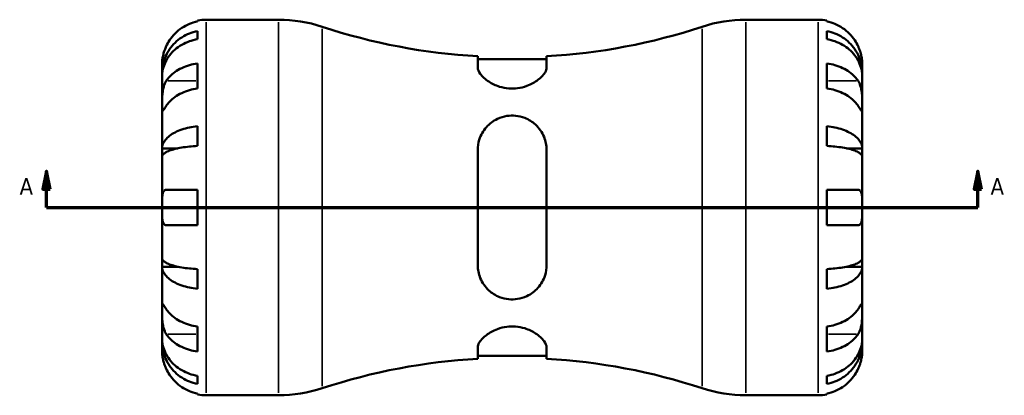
# Model space of a CAD drawing. Header units: millimetres. Extents: x -96 to 902, y -52 to 610.
# Tile 3 of 6: x 265 to 535, y 212 to 315. Entities that reach past the tile are written whole.
import ezdxf

# ---------------------------------------------------------------- set-up
doc = ezdxf.new("R2010")
doc.units = ezdxf.units.MM
for name, color, linetype, lineweight in [('Section Line (ANSI)', 7, 'Continuous', 70), ('Visible (ANSI)', 7, 'Continuous', 50), ('Visible Narrow (ANSI)', 7, 'Continuous', 35)]:
    doc.layers.add(name, color=color, linetype=linetype, lineweight=lineweight)
doc.styles.add('Label Text (ANSI)', font='tahoma.ttf')

# ---------------------------------------------------------------- blocks, each defined once
blk = doc.blocks.new('2dTransSection0')
at = {"layer": 'Section Line (ANSI)', "linetype": 'Continuous'}
for p, q in [((272.31, 273.43), (271.31, 268.43)), ((272.31, 268.43), (272.31, 273.43)), ((273.31, 268.43), (272.31, 273.43)), ((527.76, 273.43), (526.76, 268.43)), ((527.76, 268.43), (527.76, 273.43)), ((528.76, 268.43), (527.76, 273.43)), ((271.31, 268.43), (273.31, 268.43)), ((272.31, 263.43), (272.31, 268.43)), ((526.76, 268.43), (528.76, 268.43)), ((527.76, 263.43), (527.76, 268.43)), ((272.31, 263.43), (281.78, 263.43)), ((518.29, 263.43), (527.76, 263.43))]:
    blk.add_line(p, q, dxfattribs=at)
at = {"layer": 'Section Line (ANSI)'}
blk.add_line((272.31, 263.43), (527.76, 263.43), dxfattribs=at)
at = {"layer": 'Section Line (ANSI)', "linetype": 'Continuous', "flags": 128}
for points in [[(273.31, 268.43), (272.31, 273.43), (271.31, 268.43), (273.31, 268.43)], [(528.76, 268.43), (527.76, 273.43), (526.76, 268.43), (528.76, 268.43)]]:
    blk.add_lwpolyline(points, dxfattribs=at)
at = {"layer": 'Section Line (ANSI)'}
for points in [[(273.31, 268.43), (272.31, 273.43), (271.31, 268.43), (273.31, 268.43)], [(528.76, 268.43), (527.76, 273.43), (526.76, 268.43), (528.76, 268.43)]]:
    blk.add_solid(points, dxfattribs=at)
at = {"layer": 'Section Line (ANSI)', "char_height": 4.57, "attachment_point": 7, "style": 'Label Text (ANSI)'}
for insert in [(264.95, 266.93), (531.23, 266.93)]:
    blk.add_mtext('A', dxfattribs=dict(at, insert=insert))

msp = doc.modelspace()

# ---------------------------------------------------------------- linework, layer by layer
at = {"layer": 'Visible (ANSI)'}
for p, q in [((313.73, 314.45), (313.73, 314.68)), ((316.16, 314.93), (335.93, 314.93)), ((464.13, 314.93), (483.91, 314.93)), ((486.33, 314.68), (486.33, 314.45)), ((313.73, 309.59), (313.73, 311.82)), ((486.33, 311.82), (486.33, 309.59)), ((304.03, 300.27), (304.03, 302.8)), ((313.73, 296.08), (313.73, 302.94)), ((390.58, 304.9), (390.58, 301.79)), ((409.48, 304.11), (390.58, 304.11)), ((409.48, 301.79), (409.48, 304.9)), ((486.33, 302.94), (486.33, 296.08)), ((496.03, 300.27), (496.03, 302.8)), ((304.03, 299.3), (304.03, 300.27)), ((304.03, 300.27), (304.09, 300.27)), ((496.03, 300.27), (495.98, 300.27)), ((496.03, 299.3), (496.03, 300.27)), ((304.03, 291.27), (304.03, 299.3)), ((496.03, 291.27), (496.03, 299.3)), ((304.03, 279.65), (304.03, 291.27)), ((496.03, 279.65), (496.03, 291.27)), ((313.73, 280.31), (313.73, 285.71)), ((486.33, 285.71), (486.33, 280.31)), ((304.03, 277.32), (304.03, 279.65)), ((304.03, 279.65), (308.33, 279.65)), ((390.58, 279.18), (390.58, 247.68)), ((409.48, 247.68), (409.48, 279.18)), ((496.03, 279.65), (491.74, 279.65)), ((496.03, 277.32), (496.03, 279.65)), ((304.03, 263.43), (304.03, 277.32)), ((496.03, 263.43), (496.03, 277.32)), ((305.17, 268.28), (313.73, 268.28)), ((313.73, 258.58), (313.73, 268.28)), ((486.33, 268.28), (486.33, 258.58)), ((486.33, 268.28), (494.9, 268.28)), ((304.03, 249.53), (304.03, 263.43)), ((496.03, 249.53), (496.03, 263.43)), ((313.73, 258.58), (305.17, 258.58)), ((494.9, 258.58), (486.33, 258.58)), ((304.03, 247.2), (304.03, 249.53)), ((496.03, 247.2), (496.03, 249.53)), ((304.03, 235.59), (304.03, 247.2)), ((304.03, 247.2), (308.33, 247.2)), ((313.73, 241.15), (313.73, 246.54)), ((486.33, 246.54), (486.33, 241.15)), ((496.03, 247.2), (491.74, 247.2)), ((496.03, 235.59), (496.03, 247.2)), ((304.03, 227.55), (304.03, 235.59)), ((496.03, 227.55), (496.03, 235.59)), ((313.73, 223.92), (313.73, 230.78)), ((486.33, 230.78), (486.33, 223.92)), ((304.03, 226.59), (304.03, 227.55)), ((496.03, 226.59), (496.03, 227.55)), ((304.03, 224.05), (304.03, 226.59)), ((304.03, 226.59), (304.09, 226.59)), ((390.58, 225.07), (390.58, 221.96)), ((409.48, 221.96), (409.48, 225.07)), ((496.03, 226.59), (495.98, 226.59)), ((496.03, 224.05), (496.03, 226.59)), ((409.48, 222.74), (390.58, 222.74)), ((313.73, 215.03), (313.73, 217.27)), ((486.33, 217.27), (486.33, 215.03)), ((313.73, 212.17), (313.73, 212.4)), ((316.16, 211.93), (335.93, 211.93)), ((464.13, 211.93), (483.91, 211.93)), ((486.33, 212.4), (486.33, 212.17))]:
    msp.add_line(p, q, dxfattribs=at)
for centre, radius, start, end in [((316.16, 302.8), 12.12, 90, 101.537), ((335.93, 276.53), 38.4, 71.7427, 90), ((464.13, 276.53), 38.4, 90, 108.2573), ((483.91, 302.8), 12.12, 78.463, 90), ((400.03, 470.83), 166.21, 251.7427, 266.7406), ((400.03, 470.83), 166.21, 273.2594, 288.2573), ((400.03, 56.02), 166.21, 93.2594, 108.2573), ((400.03, 56.02), 166.21, 71.7427, 86.7406), ((335.93, 250.33), 38.4, 270, 288.2573), ((464.13, 250.33), 38.4, 251.7427, 270), ((316.16, 224.05), 12.12, 258.463, 270), ((483.91, 224.05), 12.12, 270, 281.537)]:
    msp.add_arc(centre, radius, start, end, dxfattribs=at)
for points, knots in [([(313.73, 314.45), (312.96, 314.29), (312.2, 314.05), (310.84, 313.49), (310.11, 313.11), (308.75, 312.2), (308.12, 311.67), (307.06, 310.61), (306.54, 309.97), (305.73, 308.76), (305.42, 308.2), (305.17, 307.65)], [0.230037, 0.230037, 0.230037, 0.230037, 0.448154, 0.448154, 0.672744, 0.672744, 0.897333, 0.897333, 1.122733, 1.122733, 1.298149, 1.298149, 1.298149, 1.298149]), ([(494.9, 307.65), (494.65, 308.2), (494.34, 308.76), (493.54, 309.97), (493.01, 310.6), (491.95, 311.66), (491.32, 312.19), (489.97, 313.1), (489.24, 313.48), (487.87, 314.05), (487.11, 314.29), (486.33, 314.45)], [5.914322, 5.914322, 5.914322, 5.914322, 6.088733, 6.088733, 6.313803, 6.313803, 6.538725, 6.538725, 6.763647, 6.763647, 6.982414, 6.982414, 6.982414, 6.982414]), ([(304.03, 300.27), (304.03, 301), (304.11, 301.79), (304.43, 303.35), (304.67, 304.12), (305.25, 305.46), (305.63, 306.17), (306.54, 307.49), (307.06, 308.1), (308.12, 309.13), (308.75, 309.64), (310.11, 310.52), (310.83, 310.89), (312.2, 311.44), (312.96, 311.67), (313.73, 311.82)], [5.405432, 5.405432, 5.405432, 5.405432, 5.631438, 5.631438, 5.857444, 5.857444, 6.082617, 6.082617, 6.30779, 6.30779, 6.532348, 6.532348, 6.756906, 6.756906, 6.975209, 6.975209, 6.975209, 6.975209]), ([(486.33, 311.82), (487.11, 311.67), (487.87, 311.44), (489.23, 310.89), (489.96, 310.52), (491.32, 309.64), (491.95, 309.13), (493.01, 308.1), (493.53, 307.49), (494.44, 306.17), (494.82, 305.46), (495.4, 304.12), (495.64, 303.35), (495.96, 301.79), (496.03, 301), (496.03, 300.27)], [0.230035, 0.230035, 0.230035, 0.230035, 0.448338, 0.448338, 0.672896, 0.672896, 0.897454, 0.897454, 1.122627, 1.122627, 1.3478, 1.3478, 1.573806, 1.573806, 1.799811, 1.799811, 1.799811, 1.799811]), ([(313.73, 309.59), (312.96, 309.45), (312.2, 309.24), (310.83, 308.76), (310.11, 308.43), (308.75, 307.64), (308.12, 307.19), (307.06, 306.28), (306.54, 305.73), (305.63, 304.56), (305.25, 303.93), (304.67, 302.73), (304.43, 302.05), (304.11, 300.66), (304.03, 299.95), (304.03, 299.3)], [0.230035, 0.230035, 0.230035, 0.230035, 0.448338, 0.448338, 0.672896, 0.672896, 0.897454, 0.897454, 1.122627, 1.122627, 1.3478, 1.3478, 1.573806, 1.573806, 1.799811, 1.799811, 1.799811, 1.799811]), ([(496.03, 299.3), (496.03, 299.95), (495.96, 300.66), (495.64, 302.05), (495.4, 302.73), (494.82, 303.93), (494.44, 304.56), (493.53, 305.73), (493.01, 306.28), (491.95, 307.19), (491.32, 307.64), (489.96, 308.43), (489.23, 308.76), (487.87, 309.24), (487.11, 309.45), (486.33, 309.59)], [5.405432, 5.405432, 5.405432, 5.405432, 5.631438, 5.631438, 5.857444, 5.857444, 6.082617, 6.082617, 6.30779, 6.30779, 6.532348, 6.532348, 6.756906, 6.756906, 6.975209, 6.975209, 6.975209, 6.975209]), ([(305.17, 307.65), (305.01, 307.31), (304.87, 306.97), (304.59, 306.21), (304.47, 305.81), (304.26, 304.97), (304.18, 304.56), (304.07, 303.77), (304.05, 303.42), (304.03, 302.93), (304.03, 302.8), (304.03, 302.8)], [-0.775187, -0.775187, -0.775187, -0.775187, -0.664532, -0.664532, -0.5318599, -0.5318599, -0.3786619, -0.3786619, -0.1922729, -0.1922729, 0, 0, 0, 0]), ([(496.03, 302.8), (496.03, 302.8), (496.03, 302.88), (496.03, 303.18), (496.02, 303.43), (495.96, 304.05), (495.91, 304.4), (495.77, 305.14), (495.68, 305.52), (495.49, 306.15), (495.41, 306.4), (495.24, 306.87), (495.15, 307.09), (495, 307.43), (494.95, 307.54), (494.9, 307.65)], [0, 0, 0, 0, 0.1455897, 0.1455897, 0.3093084, 0.3093084, 0.4583051, 0.4583051, 0.5873511, 0.5873511, 0.6677541, 0.6677541, 0.7399915, 0.7399915, 0.7763225, 0.7763225, 0.7763225, 0.7763225]), ([(305.17, 298.13), (305.42, 298.52), (305.73, 298.91), (306.54, 299.77), (307.06, 300.22), (308.12, 300.97), (308.75, 301.34), (310.11, 301.98), (310.84, 302.25), (312.2, 302.66), (312.96, 302.82), (313.73, 302.94)], [5.914315, 5.914315, 5.914315, 5.914315, 6.08973, 6.08973, 6.31513, 6.31513, 6.53972, 6.53972, 6.764309, 6.764309, 6.982426, 6.982426, 6.982426, 6.982426]), ([(486.33, 302.94), (487.11, 302.82), (487.87, 302.66), (489.23, 302.25), (489.96, 301.98), (491.31, 301.34), (491.94, 300.97), (493, 300.22), (493.53, 299.77), (494.34, 298.91), (494.65, 298.52), (494.9, 298.13)], [0.230037, 0.230037, 0.230037, 0.230037, 0.448154, 0.448154, 0.672744, 0.672744, 0.897333, 0.897333, 1.122733, 1.122733, 1.298149, 1.298149, 1.298149, 1.298149]), ([(409.48, 301.79), (409.48, 301.39), (409.33, 300.94), (408.64, 299.8), (407.98, 299.09), (406.28, 297.8), (405.26, 297.21), (403.26, 296.46), (402.38, 296.23), (400.68, 296.01), (399.9, 296), (398.23, 296.13), (397.38, 296.31), (395.48, 296.91), (394.49, 297.4), (392.63, 298.61), (391.82, 299.36), (390.83, 300.68), (390.58, 301.27), (390.58, 301.79)], [-3.595174, -3.595174, -3.595174, -3.595174, -3.27669, -3.27669, -2.832699, -2.832699, -2.414878, -2.414878, -2.12985, -2.12985, -1.891357, -1.891357, -1.623202, -1.623202, -1.248254, -1.248254, -0.78081, -0.78081, -0.374366, -0.374366, -0.374366, -0.374366]), ([(304.03, 291.27), (304.03, 291.54), (304.03, 291.84), (304.04, 292.5), (304.04, 292.88), (304.06, 293.77), (304.09, 294.29), (304.2, 295.32), (304.28, 295.82), (304.48, 296.61), (304.58, 296.91), (304.8, 297.48), (304.92, 297.73), (305.1, 298.02), (305.13, 298.07), (305.17, 298.13)], [0, 0, 0, 0, 0.1137566, 0.1137566, 0.235381, 0.235381, 0.394309, 0.394309, 0.5463069, 0.5463069, 0.6520405, 0.6520405, 0.7538182, 0.7538182, 0.779338, 0.779338, 0.779338, 0.779338]), ([(494.9, 298.13), (494.96, 298.05), (495.01, 297.96), (495.19, 297.64), (495.31, 297.38), (495.53, 296.81), (495.62, 296.49), (495.81, 295.67), (495.89, 295.16), (496, 294.03), (496.02, 293.42), (496.04, 292.26), (496.03, 291.72), (496.03, 291.27)], [-0.780901, -0.780901, -0.780901, -0.780901, -0.7424964, -0.7424964, -0.6416801, -0.6416801, -0.533088, -0.533088, -0.3772794, -0.3772794, -0.1925034, -0.1925034, 0, 0, 0, 0]), ([(313.73, 296.08), (312.96, 295.97), (312.2, 295.8), (310.84, 295.4), (310.11, 295.13), (308.75, 294.48), (308.12, 294.11), (307.06, 293.36), (306.54, 292.91), (305.73, 292.05), (305.42, 291.66), (305.17, 291.27)], [0.230037, 0.230037, 0.230037, 0.230037, 0.448154, 0.448154, 0.672744, 0.672744, 0.897333, 0.897333, 1.122733, 1.122733, 1.298149, 1.298149, 1.298149, 1.298149]), ([(494.9, 291.27), (494.65, 291.66), (494.34, 292.05), (493.53, 292.91), (493, 293.36), (491.94, 294.11), (491.31, 294.48), (489.96, 295.13), (489.23, 295.4), (487.87, 295.8), (487.11, 295.97), (486.33, 296.08)], [5.914315, 5.914315, 5.914315, 5.914315, 6.08973, 6.08973, 6.31513, 6.31513, 6.53972, 6.53972, 6.764309, 6.764309, 6.982426, 6.982426, 6.982426, 6.982426]), ([(305.17, 291.27), (305.11, 291.19), (305.06, 291.11), (304.88, 290.83), (304.76, 290.65), (304.54, 290.32), (304.45, 290.18), (304.25, 289.92), (304.18, 289.84), (304.07, 289.86), (304.05, 289.98), (304.03, 290.46), (304.03, 290.82), (304.03, 291.27)], [-0.780901, -0.780901, -0.780901, -0.780901, -0.7424964, -0.7424964, -0.6416801, -0.6416801, -0.533088, -0.533088, -0.3772794, -0.3772794, -0.1925034, -0.1925034, 0, 0, 0, 0]), ([(496.03, 291.27), (496.03, 291), (496.03, 290.77), (496.03, 290.36), (496.03, 290.19), (496, 289.91), (495.98, 289.84), (495.87, 289.86), (495.79, 289.95), (495.59, 290.23), (495.49, 290.37), (495.27, 290.71), (495.14, 290.9), (494.97, 291.16), (494.94, 291.22), (494.9, 291.27)], [0, 0, 0, 0, 0.1137566, 0.1137566, 0.235381, 0.235381, 0.394309, 0.394309, 0.5463069, 0.5463069, 0.6520405, 0.6520405, 0.7538182, 0.7538182, 0.779338, 0.779338, 0.779338, 0.779338]), ([(390.58, 279.18), (390.58, 280.16), (390.74, 281.12), (391.42, 283.29), (392.09, 284.46), (393.78, 286.37), (394.81, 287.16), (396.81, 288.1), (397.68, 288.38), (399.39, 288.64), (400.17, 288.66), (401.84, 288.5), (402.69, 288.29), (404.59, 287.54), (405.58, 286.91), (407.44, 285.21), (408.25, 284.05), (409.23, 281.65), (409.48, 280.43), (409.48, 279.18)], [-3.595174, -3.595174, -3.595174, -3.595174, -3.27669, -3.27669, -2.832699, -2.832699, -2.414878, -2.414878, -2.12985, -2.12985, -1.891357, -1.891357, -1.623202, -1.623202, -1.248254, -1.248254, -0.78081, -0.78081, -0.374366, -0.374366, -0.374366, -0.374366]), ([(304.03, 279.65), (304.03, 280.03), (304.11, 280.45), (304.43, 281.27), (304.67, 281.67), (305.25, 282.38), (305.63, 282.75), (306.54, 283.44), (307.06, 283.76), (308.12, 284.3), (308.75, 284.56), (310.11, 285.03), (310.83, 285.22), (312.2, 285.51), (312.96, 285.63), (313.73, 285.71)], [5.405432, 5.405432, 5.405432, 5.405432, 5.631438, 5.631438, 5.857444, 5.857444, 6.082617, 6.082617, 6.30779, 6.30779, 6.532348, 6.532348, 6.756906, 6.756906, 6.975209, 6.975209, 6.975209, 6.975209]), ([(486.33, 285.71), (487.11, 285.63), (487.87, 285.51), (489.24, 285.22), (489.97, 285.02), (491.32, 284.56), (491.95, 284.29), (493.01, 283.75), (493.54, 283.43), (494.44, 282.74), (494.82, 282.37), (495.4, 281.67), (495.64, 281.27), (495.96, 280.45), (496.03, 280.03), (496.03, 279.65)], [0.230045, 0.230045, 0.230045, 0.230045, 0.448841, 0.448841, 0.673651, 0.673651, 0.898461, 0.898461, 1.123384, 1.123384, 1.348306, 1.348306, 1.574059, 1.574059, 1.799811, 1.799811, 1.799811, 1.799811]), ([(313.73, 280.31), (312.96, 280.27), (312.19, 280.21), (310.83, 280.07), (310.1, 279.97), (308.74, 279.75), (308.11, 279.61), (307.06, 279.35), (306.53, 279.19), (305.63, 278.85), (305.24, 278.67), (304.67, 278.32), (304.43, 278.12), (304.11, 277.72), (304.03, 277.51), (304.03, 277.32)], [0.230045, 0.230045, 0.230045, 0.230045, 0.448841, 0.448841, 0.673651, 0.673651, 0.898461, 0.898461, 1.123384, 1.123384, 1.348306, 1.348306, 1.574059, 1.574059, 1.799811, 1.799811, 1.799811, 1.799811]), ([(496.03, 277.32), (496.03, 277.51), (495.96, 277.72), (495.64, 278.12), (495.4, 278.32), (494.82, 278.67), (494.44, 278.85), (493.53, 279.19), (493.01, 279.35), (491.95, 279.62), (491.32, 279.75), (489.96, 279.97), (489.23, 280.07), (487.87, 280.21), (487.11, 280.27), (486.33, 280.31)], [5.405432, 5.405432, 5.405432, 5.405432, 5.631438, 5.631438, 5.857444, 5.857444, 6.082617, 6.082617, 6.30779, 6.30779, 6.532348, 6.532348, 6.756906, 6.756906, 6.975209, 6.975209, 6.975209, 6.975209]), ([(304.03, 263.43), (304.03, 263.86), (304.03, 264.3), (304.04, 265.18), (304.04, 265.62), (304.09, 266.55), (304.14, 267), (304.3, 267.6), (304.39, 267.8), (304.58, 268.06), (304.68, 268.14), (304.9, 268.25), (305.02, 268.28), (305.16, 268.28), (305.16, 268.28), (305.17, 268.28)], [-3.3753593, -3.3753593, -3.3753593, -3.3753593, -3.2447206, -3.2447206, -3.1008128, -3.1008128, -2.9131852, -2.9131852, -2.7854081, -2.7854081, -2.6909433, -2.6909433, -2.5942729, -2.5942729, -2.5910823, -2.5910823, -2.5910823, -2.5910823]), ([(494.9, 268.28), (494.97, 268.28), (495.04, 268.27), (495.22, 268.23), (495.33, 268.18), (495.53, 268.01), (495.62, 267.89), (495.81, 267.5), (495.89, 267.19), (496, 266.37), (496.02, 265.86), (496.04, 264.7), (496.03, 264.07), (496.03, 263.43)], [-0.775077, -0.775077, -0.775077, -0.775077, -0.725604, -0.725604, -0.6359426, -0.6359426, -0.5336564, -0.5336564, -0.3753162, -0.3753162, -0.1921678, -0.1921678, 0, 0, 0, 0]), ([(305.17, 258.58), (305.1, 258.58), (305.03, 258.58), (304.85, 258.63), (304.74, 258.68), (304.54, 258.84), (304.45, 258.96), (304.26, 259.35), (304.18, 259.67), (304.07, 260.48), (304.05, 261), (304.03, 262.15), (304.03, 262.79), (304.03, 263.43)], [-0.775077, -0.775077, -0.775077, -0.775077, -0.725604, -0.725604, -0.6359426, -0.6359426, -0.5336564, -0.5336564, -0.3753162, -0.3753162, -0.1921678, -0.1921678, 0, 0, 0, 0]), ([(496.03, 263.43), (496.03, 262.99), (496.03, 262.56), (496.03, 261.68), (496.02, 261.24), (495.98, 260.31), (495.93, 259.85), (495.77, 259.25), (495.68, 259.05), (495.48, 258.8), (495.39, 258.72), (495.17, 258.61), (495.05, 258.58), (494.91, 258.58), (494.91, 258.58), (494.9, 258.58)], [-3.3753593, -3.3753593, -3.3753593, -3.3753593, -3.2447206, -3.2447206, -3.1008128, -3.1008128, -2.9131852, -2.9131852, -2.7854081, -2.7854081, -2.6909433, -2.6909433, -2.5942729, -2.5942729, -2.5910823, -2.5910823, -2.5910823, -2.5910823]), ([(304.03, 249.53), (304.03, 249.34), (304.11, 249.14), (304.43, 248.73), (304.67, 248.54), (305.25, 248.19), (305.63, 248), (306.54, 247.66), (307.06, 247.51), (308.12, 247.24), (308.75, 247.11), (310.11, 246.88), (310.83, 246.78), (312.2, 246.64), (312.96, 246.58), (313.73, 246.54)], [5.405432, 5.405432, 5.405432, 5.405432, 5.631438, 5.631438, 5.857444, 5.857444, 6.082617, 6.082617, 6.30779, 6.30779, 6.532348, 6.532348, 6.756906, 6.756906, 6.975209, 6.975209, 6.975209, 6.975209]), ([(486.33, 246.54), (487.11, 246.58), (487.87, 246.64), (489.24, 246.79), (489.97, 246.88), (491.32, 247.11), (491.95, 247.24), (493.01, 247.51), (493.54, 247.67), (494.44, 248.01), (494.82, 248.19), (495.4, 248.54), (495.64, 248.73), (495.96, 249.14), (496.03, 249.34), (496.03, 249.53)], [0.230045, 0.230045, 0.230045, 0.230045, 0.448841, 0.448841, 0.673651, 0.673651, 0.898461, 0.898461, 1.123384, 1.123384, 1.348306, 1.348306, 1.574059, 1.574059, 1.799811, 1.799811, 1.799811, 1.799811]), ([(313.73, 241.15), (312.96, 241.23), (312.2, 241.35), (310.83, 241.64), (310.11, 241.83), (308.75, 242.29), (308.12, 242.56), (307.06, 243.1), (306.54, 243.42), (305.63, 244.11), (305.25, 244.48), (304.67, 245.18), (304.43, 245.58), (304.11, 246.4), (304.03, 246.82), (304.03, 247.2)], [0.230035, 0.230035, 0.230035, 0.230035, 0.448338, 0.448338, 0.672896, 0.672896, 0.897454, 0.897454, 1.122627, 1.122627, 1.3478, 1.3478, 1.573806, 1.573806, 1.799811, 1.799811, 1.799811, 1.799811]), ([(409.48, 247.68), (409.48, 246.7), (409.33, 245.74), (408.64, 243.56), (407.98, 242.4), (406.28, 240.48), (405.26, 239.69), (403.26, 238.75), (402.38, 238.48), (400.68, 238.22), (399.9, 238.2), (398.23, 238.36), (397.38, 238.57), (395.48, 239.31), (394.49, 239.94), (392.63, 241.65), (391.82, 242.8), (390.83, 245.21), (390.58, 246.42), (390.58, 247.68)], [-3.595174, -3.595174, -3.595174, -3.595174, -3.27669, -3.27669, -2.832699, -2.832699, -2.414878, -2.414878, -2.12985, -2.12985, -1.891357, -1.891357, -1.623202, -1.623202, -1.248254, -1.248254, -0.78081, -0.78081, -0.374366, -0.374366, -0.374366, -0.374366]), ([(496.03, 247.2), (496.03, 246.82), (495.96, 246.4), (495.64, 245.58), (495.4, 245.18), (494.82, 244.48), (494.44, 244.11), (493.53, 243.42), (493.01, 243.1), (491.95, 242.56), (491.32, 242.29), (489.96, 241.83), (489.23, 241.64), (487.87, 241.35), (487.11, 241.23), (486.33, 241.15)], [5.405432, 5.405432, 5.405432, 5.405432, 5.631438, 5.631438, 5.857444, 5.857444, 6.082617, 6.082617, 6.30779, 6.30779, 6.532348, 6.532348, 6.756906, 6.756906, 6.975209, 6.975209, 6.975209, 6.975209]), ([(304.03, 235.59), (304.03, 235.85), (304.03, 236.09), (304.04, 236.5), (304.04, 236.67), (304.06, 236.94), (304.09, 237.02), (304.2, 236.99), (304.28, 236.9), (304.48, 236.63), (304.58, 236.48), (304.8, 236.14), (304.92, 235.95), (305.1, 235.69), (305.13, 235.64), (305.17, 235.59)], [0, 0, 0, 0, 0.1137566, 0.1137566, 0.235381, 0.235381, 0.394309, 0.394309, 0.5463069, 0.5463069, 0.6520405, 0.6520405, 0.7538182, 0.7538182, 0.779338, 0.779338, 0.779338, 0.779338]), ([(305.17, 228.73), (305.11, 228.81), (305.06, 228.89), (304.88, 229.22), (304.76, 229.47), (304.54, 230.05), (304.45, 230.37), (304.25, 231.19), (304.18, 231.7), (304.07, 232.82), (304.05, 233.43), (304.03, 234.59), (304.03, 235.13), (304.03, 235.59)], [-0.780901, -0.780901, -0.780901, -0.780901, -0.7424964, -0.7424964, -0.6416801, -0.6416801, -0.533088, -0.533088, -0.3772794, -0.3772794, -0.1925034, -0.1925034, 0, 0, 0, 0]), ([(305.17, 235.59), (305.42, 235.2), (305.73, 234.8), (306.54, 233.94), (307.06, 233.5), (308.12, 232.74), (308.75, 232.37), (310.11, 231.73), (310.84, 231.46), (312.2, 231.06), (312.96, 230.89), (313.73, 230.78)], [5.914315, 5.914315, 5.914315, 5.914315, 6.089731, 6.089731, 6.315131, 6.315131, 6.53972, 6.53972, 6.764309, 6.764309, 6.982427, 6.982427, 6.982427, 6.982427]), ([(486.33, 230.78), (487.11, 230.89), (487.87, 231.06), (489.23, 231.46), (489.96, 231.73), (491.31, 232.37), (491.94, 232.74), (493, 233.5), (493.53, 233.94), (494.34, 234.8), (494.65, 235.2), (494.9, 235.59)], [0.230037, 0.230037, 0.230037, 0.230037, 0.448154, 0.448154, 0.672744, 0.672744, 0.897333, 0.897333, 1.122733, 1.122733, 1.298149, 1.298149, 1.298149, 1.298149]), ([(494.9, 235.59), (494.96, 235.67), (495.01, 235.75), (495.19, 236.03), (495.31, 236.21), (495.53, 236.54), (495.62, 236.68), (495.81, 236.93), (495.89, 237.01), (496, 237), (496.02, 236.88), (496.04, 236.4), (496.03, 236.04), (496.03, 235.59)], [-0.780901, -0.780901, -0.780901, -0.780901, -0.7424964, -0.7424964, -0.6416801, -0.6416801, -0.533088, -0.533088, -0.3772794, -0.3772794, -0.1925034, -0.1925034, 0, 0, 0, 0]), ([(496.03, 235.59), (496.03, 235.32), (496.03, 235.02), (496.03, 234.35), (496.03, 233.98), (496, 233.09), (495.98, 232.56), (495.87, 231.53), (495.79, 231.04), (495.59, 230.25), (495.49, 229.94), (495.27, 229.38), (495.14, 229.12), (494.97, 228.84), (494.94, 228.78), (494.9, 228.73)], [0, 0, 0, 0, 0.1137566, 0.1137566, 0.235381, 0.235381, 0.394309, 0.394309, 0.5463069, 0.5463069, 0.6520405, 0.6520405, 0.7538182, 0.7538182, 0.779338, 0.779338, 0.779338, 0.779338]), ([(390.58, 225.07), (390.58, 225.47), (390.74, 225.92), (391.42, 227.05), (392.09, 227.76), (393.78, 229.05), (394.81, 229.65), (396.81, 230.39), (397.68, 230.62), (399.39, 230.84), (400.17, 230.86), (401.84, 230.72), (402.69, 230.55), (404.59, 229.94), (405.58, 229.45), (407.44, 228.25), (408.25, 227.5), (409.23, 226.17), (409.48, 225.58), (409.48, 225.07)], [-3.595174, -3.595174, -3.595174, -3.595174, -3.27669, -3.27669, -2.832699, -2.832699, -2.414878, -2.414878, -2.12985, -2.12985, -1.891357, -1.891357, -1.623202, -1.623202, -1.248254, -1.248254, -0.78081, -0.78081, -0.374366, -0.374366, -0.374366, -0.374366]), ([(304.03, 227.55), (304.03, 226.9), (304.11, 226.19), (304.43, 224.8), (304.67, 224.12), (305.25, 222.93), (305.63, 222.3), (306.54, 221.12), (307.06, 220.58), (308.12, 219.66), (308.75, 219.21), (310.11, 218.43), (310.83, 218.1), (312.2, 217.61), (312.96, 217.41), (313.73, 217.27)], [5.405432, 5.405432, 5.405432, 5.405432, 5.631438, 5.631438, 5.857444, 5.857444, 6.082617, 6.082617, 6.30779, 6.30779, 6.532348, 6.532348, 6.756906, 6.756906, 6.975209, 6.975209, 6.975209, 6.975209]), ([(313.73, 223.92), (312.96, 224.03), (312.2, 224.2), (310.84, 224.6), (310.11, 224.87), (308.75, 225.51), (308.12, 225.89), (307.06, 226.64), (306.54, 227.08), (305.73, 227.94), (305.42, 228.34), (305.17, 228.73)], [0.230037, 0.230037, 0.230037, 0.230037, 0.448154, 0.448154, 0.672744, 0.672744, 0.897333, 0.897333, 1.122733, 1.122733, 1.298149, 1.298149, 1.298149, 1.298149]), ([(494.9, 228.73), (494.65, 228.34), (494.34, 227.94), (493.53, 227.08), (493, 226.64), (491.94, 225.89), (491.31, 225.51), (489.96, 224.87), (489.23, 224.6), (487.87, 224.2), (487.11, 224.03), (486.33, 223.92)], [5.914315, 5.914315, 5.914315, 5.914315, 6.08973, 6.08973, 6.31513, 6.31513, 6.53972, 6.53972, 6.764309, 6.764309, 6.982426, 6.982426, 6.982426, 6.982426]), ([(486.33, 217.27), (487.11, 217.41), (487.87, 217.61), (489.24, 218.1), (489.97, 218.43), (491.32, 219.22), (491.95, 219.67), (493.01, 220.59), (493.54, 221.13), (494.44, 222.3), (494.82, 222.93), (495.4, 224.13), (495.64, 224.81), (495.96, 226.19), (496.03, 226.9), (496.03, 227.55)], [0.230045, 0.230045, 0.230045, 0.230045, 0.448841, 0.448841, 0.673651, 0.673651, 0.898461, 0.898461, 1.123384, 1.123384, 1.348306, 1.348306, 1.574059, 1.574059, 1.799811, 1.799811, 1.799811, 1.799811]), ([(313.73, 215.03), (312.96, 215.19), (312.2, 215.42), (310.83, 215.97), (310.11, 216.34), (308.75, 217.22), (308.12, 217.73), (307.06, 218.75), (306.54, 219.37), (305.63, 220.68), (305.25, 221.39), (304.67, 222.74), (304.43, 223.5), (304.11, 225.06), (304.03, 225.86), (304.03, 226.59)], [0.230035, 0.230035, 0.230035, 0.230035, 0.448338, 0.448338, 0.672896, 0.672896, 0.897454, 0.897454, 1.122627, 1.122627, 1.3478, 1.3478, 1.573806, 1.573806, 1.799811, 1.799811, 1.799811, 1.799811]), ([(496.03, 226.59), (496.03, 225.86), (495.96, 225.06), (495.64, 223.5), (495.4, 222.74), (494.82, 221.39), (494.44, 220.68), (493.53, 219.37), (493.01, 218.75), (491.95, 217.73), (491.32, 217.22), (489.96, 216.34), (489.23, 215.97), (487.87, 215.42), (487.11, 215.19), (486.33, 215.03)], [5.405432, 5.405432, 5.405432, 5.405432, 5.631438, 5.631438, 5.857444, 5.857444, 6.082617, 6.082617, 6.30779, 6.30779, 6.532348, 6.532348, 6.756906, 6.756906, 6.975209, 6.975209, 6.975209, 6.975209]), ([(304.03, 224.05), (304.03, 224.05), (304.03, 223.99), (304.04, 223.75), (304.04, 223.56), (304.09, 222.97), (304.14, 222.54), (304.3, 221.7), (304.39, 221.34), (304.58, 220.68), (304.68, 220.39), (304.9, 219.81), (305.02, 219.52), (305.16, 219.22), (305.16, 219.21), (305.17, 219.2)], [-3.3753593, -3.3753593, -3.3753593, -3.3753593, -3.2447206, -3.2447206, -3.1008128, -3.1008128, -2.9131852, -2.9131852, -2.7854081, -2.7854081, -2.6909433, -2.6909433, -2.5942729, -2.5942729, -2.5910823, -2.5910823, -2.5910823, -2.5910823]), ([(494.9, 219.2), (494.97, 219.35), (495.04, 219.51), (495.22, 219.94), (495.33, 220.22), (495.53, 220.81), (495.62, 221.12), (495.81, 221.88), (495.89, 222.31), (496, 223.1), (496.02, 223.44), (496.04, 223.93), (496.03, 224.05), (496.03, 224.05)], [-0.775077, -0.775077, -0.775077, -0.775077, -0.725604, -0.725604, -0.6359426, -0.6359426, -0.5336564, -0.5336564, -0.3753162, -0.3753162, -0.1921678, -0.1921678, 0, 0, 0, 0]), ([(305.17, 219.2), (305.42, 218.66), (305.73, 218.1), (306.53, 216.89), (307.06, 216.26), (308.11, 215.19), (308.74, 214.66), (310.1, 213.75), (310.83, 213.37), (312.19, 212.8), (312.96, 212.56), (313.73, 212.4)], [5.914322, 5.914322, 5.914322, 5.914322, 6.088733, 6.088733, 6.313803, 6.313803, 6.538725, 6.538725, 6.763647, 6.763647, 6.982414, 6.982414, 6.982414, 6.982414]), ([(486.33, 212.4), (487.11, 212.56), (487.87, 212.8), (489.24, 213.37), (489.97, 213.75), (491.32, 214.66), (491.95, 215.19), (493.01, 216.26), (493.54, 216.89), (494.34, 218.1), (494.65, 218.66), (494.9, 219.2)], [0.23005, 0.23005, 0.23005, 0.23005, 0.448816, 0.448816, 0.673739, 0.673739, 0.898661, 0.898661, 1.12373, 1.12373, 1.298142, 1.298142, 1.298142, 1.298142])]:
    msp.add_open_spline(points, degree=3, knots=knots, dxfattribs=at)
at = {"layer": 'Visible Narrow (ANSI)'}
for p, q in [((316.16, 212.56), (316.16, 314.29)), ((335.93, 212.56), (335.93, 314.29)), ((464.13, 314.29), (464.13, 212.56)), ((483.91, 212.56), (483.91, 314.29)), ((347.96, 312.38), (347.96, 214.47)), ((452.1, 214.47), (452.1, 312.38)), ((305.59, 298.13), (313.31, 298.13)), ((494.47, 298.13), (486.76, 298.13)), ((305.59, 228.73), (313.31, 228.73)), ((494.47, 228.73), (486.76, 228.73))]:
    msp.add_line(p, q, dxfattribs=at)

# ---------------------------------------------------------------- block references
at = {"layer": 'Section Line (ANSI)'}
msp.add_blockref('2dTransSection0', (0, 0), dxfattribs=at)

doc.saveas('drawing.dxf')
